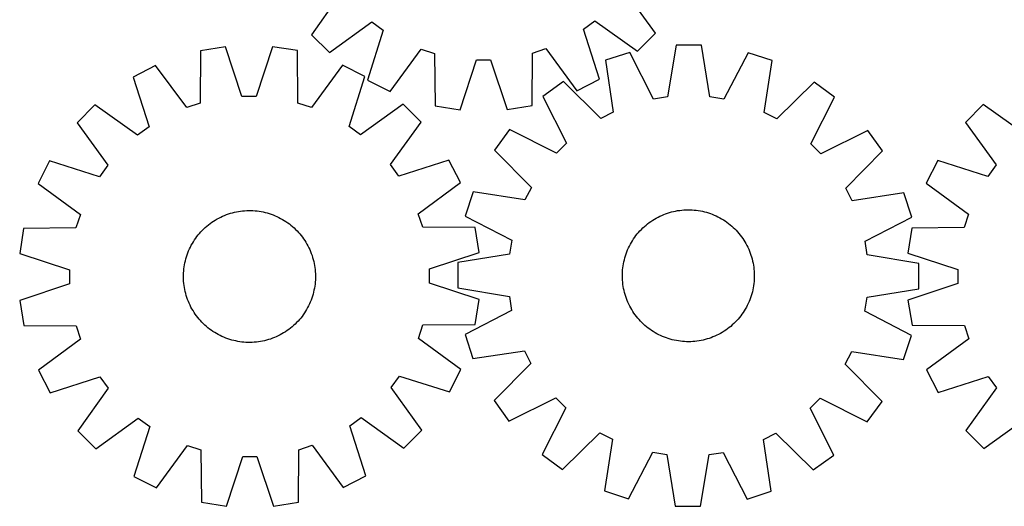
# Model space of a CAD drawing. Header units: millimetres. Extents: x 7 to 1493, y 7 to 2993.
# Tile 5 of 14: x 7 to 604, y 2116 to 2411. Entities that reach past the tile are written whole.
import ezdxf

# ---------------------------------------------------------------- set-up
doc = ezdxf.new("R2010")
doc.units = ezdxf.units.MM
doc.layers.add('CUT', color=7, linetype='CONTINUOUS', true_color=0x000000)

msp = doc.modelspace()

# ---------------------------------------------------------------- linework, layer by layer
at = {"layer": 'CUT'}
for p, q in [((202.349987, 2427.511465), (183.933933, 2401.630513)), ((392.502292, 2402.53858), (373.861579, 2428.258195)), ((194.860778, 2390.798402), (220.580392, 2409.439116)), ((220.580392, 2409.439116), (227.539059, 2404.429492)), ((348.874448, 2404.957763), (355.789229, 2410.027789)), ((355.789229, 2410.027789), (381.670182, 2391.611736)), ((183.933933, 2401.630513), (194.860778, 2390.798402)), ((227.539059, 2404.429492), (218.022005, 2374.124369)), ((358.655021, 2374.736659), (348.874448, 2404.957763)), ((381.670182, 2391.611736), (392.502292, 2402.53858)), ((131.80735, 2394.27171), (116.616393, 2391.8293)), ((141.860035, 2364.140027), (131.80735, 2394.27171)), ((160.34612, 2394.338393), (150.434355, 2364.160062)), ((175.548325, 2391.966999), (160.34612, 2394.338393)), ((405.107935, 2395.281027), (399.894397, 2363.947438)), ((420.493945, 2395.245935), (405.107935, 2395.281027)), ((425.564498, 2363.88889), (420.493945, 2395.245935)), ((116.616393, 2391.8293), (116.515362, 2360.065097)), ((175.797794, 2360.203616), (175.548325, 2391.966999)), ((231.761358, 2367.199001), (250.461868, 2392.875171)), ((250.461868, 2392.875171), (258.628012, 2390.261081)), ((258.628012, 2390.261081), (258.941554, 2358.498266)), ((317.873088, 2358.754843), (317.910044, 2390.519184)), ((317.910044, 2390.519184), (326.053117, 2393.204281)), ((326.053117, 2393.204281), (344.976492, 2367.691919)), ((376.910339, 2390.880869), (362.266529, 2386.159706)), ((391.42258, 2362.625435), (376.910339, 2390.880869)), ((448.671176, 2390.717197), (434.030196, 2362.528255)), ((463.293298, 2385.929283), (448.671176, 2390.717197)), ((89.495016, 2382.946915), (75.802304, 2375.929781)), ((108.366889, 2357.396432), (89.495016, 2382.946915)), ((202.710914, 2383.211454), (183.958648, 2357.57306)), ((216.436269, 2376.258385), (202.710914, 2383.211454)), ((274.148511, 2356.157543), (283.99938, 2386.355807)), ((283.99938, 2386.355807), (292.573643, 2386.393137)), ((292.573643, 2386.393137), (302.687088, 2356.281795)), ((362.266529, 2386.159706), (366.990771, 2354.74862)), ((458.42582, 2354.540075), (463.293298, 2385.929283)), ((75.802304, 2375.929781), (85.521896, 2345.689009)), ((206.858103, 2345.972522), (216.436269, 2376.258385)), ((218.022005, 2374.124369), (231.761358, 2367.199001)), ((336.808745, 2373.261371), (324.340574, 2364.246091)), ((359.342116, 2350.873385), (336.808745, 2373.261371)), ((344.976492, 2367.691919), (358.655021, 2374.736659)), ((488.69198, 2372.914954), (466.056718, 2350.629989)), ((501.118897, 2363.842894), (488.69198, 2372.914954)), ((150.434355, 2364.160062), (141.860035, 2364.140027)), ((324.340574, 2364.246091), (338.540155, 2335.832245)), ((399.894397, 2363.947438), (391.42258, 2362.625435)), ((52.75315, 2359.101165), (41.89902, 2348.196193)), ((78.596901, 2340.632942), (52.75315, 2359.101165)), ((116.515362, 2360.065097), (108.366889, 2357.396432)), ((183.958648, 2357.57306), (175.797794, 2360.203616)), ((239.563814, 2359.537665), (213.80665, 2340.948872)), ((250.468786, 2348.683535), (239.563814, 2359.537665)), ((258.941554, 2358.498266), (274.148511, 2356.157543)), ((302.687088, 2356.281795), (317.873088, 2358.754843)), ((434.030196, 2362.528255), (425.564498, 2363.88889)), ((486.789852, 2335.494116), (501.118897, 2363.842894)), ((591.300946, 2359.317103), (580.441143, 2348.417781)), ((617.135084, 2340.835433), (591.300946, 2359.317103)), ((366.990771, 2354.74862), (359.342116, 2350.873385)), ((466.056718, 2350.629989), (458.42582, 2354.540075)), ((41.89902, 2348.196193), (60.487813, 2322.439029)), ((232.000563, 2322.839784), (250.468786, 2348.683535)), ((580.441143, 2348.417781), (599.016531, 2322.650947)), ((85.521896, 2345.689009), (78.596901, 2340.632942)), ((213.80665, 2340.948872), (206.858103, 2345.972522)), ((304.114587, 2344.112157), (295.042527, 2331.68524)), ((332.463365, 2329.783112), (304.114587, 2344.112157)), ((521.252831, 2343.616907), (492.838984, 2329.417327)), ((530.26811, 2331.148736), (521.252831, 2343.616907)), ((338.540155, 2335.832245), (332.463365, 2329.783112)), ((492.838984, 2329.417327), (486.789852, 2335.494116)), ((295.042527, 2331.68524), (317.327492, 2309.049978)), ((507.880124, 2308.615365), (530.26811, 2331.148736)), ((25.1783, 2325.068648), (18.225231, 2311.343293)), ((55.464163, 2315.490482), (25.1783, 2325.068648)), ((60.487813, 2322.439029), (55.464163, 2315.490482)), ((237.05663, 2315.914789), (232.000563, 2322.839784)), ((267.297402, 2325.634381), (237.05663, 2315.914789)), ((274.314536, 2311.941669), (267.297402, 2325.634381)), ((563.70839, 2325.29894), (556.74818, 2311.577205)), ((593.989265, 2315.705015), (563.70839, 2325.29894)), ((599.016531, 2322.650947), (593.989265, 2315.705015)), ((18.225231, 2311.343293), (43.863625, 2292.591027)), ((248.764054, 2293.069796), (274.314536, 2311.941669)), ((556.74818, 2311.577205), (582.376813, 2292.8116)), ((282.028198, 2306.286558), (277.240284, 2291.664437)), ((313.417407, 2301.41908), (282.028198, 2306.286558)), ((317.327492, 2309.049978), (313.417407, 2301.41908)), ((511.75536, 2300.96671), (507.880124, 2308.615365)), ((543.166445, 2305.690952), (511.75536, 2300.96671)), ((547.887609, 2291.047143), (543.166445, 2305.690952)), ((43.863625, 2292.591027), (41.233069, 2284.430173)), ((131.298944, 2292.073607), (132.469822, 2292.529734)), ((132.469822, 2292.529734), (133.65445, 2292.948857)), ((133.65445, 2292.948857), (134.851658, 2293.330564)), ((134.851658, 2293.330564), (136.060265, 2293.674477)), ((136.060265, 2293.674477), (137.279078, 2293.980257)), ((137.279078, 2293.980257), (138.506894, 2294.247602)), ((138.506894, 2294.247602), (139.742502, 2294.476249)), ((139.742502, 2294.476249), (140.984683, 2294.665972)), ((140.984683, 2294.665972), (142.232209, 2294.816583)), ((142.232209, 2294.816583), (143.483851, 2294.927934)), ((143.483851, 2294.927934), (144.738373, 2294.999915)), ((144.738373, 2294.999915), (145.994537, 2295.032455)), ((145.994537, 2295.032455), (147.251104, 2295.025522)), ((147.251104, 2295.025522), (148.506832, 2294.979123)), ((148.506832, 2294.979123), (149.760484, 2294.893303)), ((149.760484, 2294.893303), (151.010821, 2294.768147)), ((151.010821, 2294.768147), (152.25661, 2294.603779)), ((152.25661, 2294.603779), (153.496621, 2294.400361)), ((153.496621, 2294.400361), (154.729631, 2294.158094)), ((154.729631, 2294.158094), (155.954422, 2293.877217)), ((155.954422, 2293.877217), (157.169787, 2293.558006)), ((157.169787, 2293.558006), (158.374526, 2293.200777)), ((158.374526, 2293.200777), (159.567449, 2292.805883)), ((159.567449, 2292.805883), (160.747379, 2292.373714)), ((160.747379, 2292.373714), (161.913153, 2291.904694)), ((251.432719, 2284.921323), (248.764054, 2293.069796)), ((396.39185, 2292.096451), (397.550086, 2292.583788)), ((397.550086, 2292.583788), (398.723057, 2293.034504)), ((398.723057, 2293.034504), (399.909607, 2293.448153)), ((399.909607, 2293.448153), (401.108565, 2293.824327)), ((401.108565, 2293.824327), (402.318747, 2294.162656)), ((402.318747, 2294.162656), (403.538959, 2294.462805)), ((403.538959, 2294.462805), (404.767997, 2294.724478)), ((404.767997, 2294.724478), (406.004648, 2294.947418)), ((406.004648, 2294.947418), (407.247691, 2295.131402)), ((407.247691, 2295.131402), (408.4959, 2295.276252)), ((408.4959, 2295.276252), (409.748043, 2295.381822)), ((409.748043, 2295.381822), (411.002884, 2295.44801)), ((411.002884, 2295.44801), (412.259184, 2295.47475)), ((412.259184, 2295.47475), (413.515705, 2295.462015)), ((413.515705, 2295.462015), (414.771206, 2295.409818)), ((414.771206, 2295.409818), (416.024448, 2295.31821)), ((416.024448, 2295.31821), (417.274194, 2295.187283)), ((417.274194, 2295.187283), (418.51921, 2295.017164)), ((418.51921, 2295.017164), (419.758269, 2294.808023)), ((419.758269, 2294.808023), (420.990147, 2294.560065)), ((420.990147, 2294.560065), (422.213629, 2294.273535)), ((422.213629, 2294.273535), (423.427507, 2293.948716)), ((423.427507, 2293.948716), (424.630583, 2293.585929)), ((424.630583, 2293.585929), (425.82167, 2293.185531)), ((425.82167, 2293.185531), (426.999593, 2292.747917)), ((426.999593, 2292.747917), (428.163188, 2292.27352)), ((428.163188, 2292.27352), (429.311308, 2291.762808)), ((582.376813, 2292.8116), (579.74201, 2284.652116)), ((120.592444, 2285.593637), (121.565064, 2286.389261)), ((121.565064, 2286.389261), (122.562196, 2287.153941)), ((122.562196, 2287.153941), (123.582854, 2287.886923)), ((123.582854, 2287.886923), (124.626033, 2288.587484)), ((124.626033, 2288.587484), (125.690702, 2289.254932)), ((125.690702, 2289.254932), (126.77581, 2289.888609)), ((126.77581, 2289.888609), (127.880288, 2290.487889)), ((127.880288, 2290.487889), (129.003044, 2291.05218)), ((129.003044, 2291.05218), (130.142971, 2291.580927)), ((130.142971, 2291.580927), (131.298944, 2292.073607)), ((161.913153, 2291.904694), (163.063619, 2291.399289)), ((163.063619, 2291.399289), (164.197642, 2290.857996)), ((164.197642, 2290.857996), (165.314103, 2290.281349)), ((165.314103, 2290.281349), (166.411901, 2289.669919)), ((166.411901, 2289.669919), (167.489951, 2289.024307)), ((167.489951, 2289.024307), (168.54719, 2288.345151)), ((168.54719, 2288.345151), (169.582574, 2287.633122)), ((169.582574, 2287.633122), (170.595083, 2286.888922)), ((170.595083, 2286.888922), (171.583716, 2286.113285)), ((277.240284, 2291.664437), (305.429226, 2277.023456)), ((386.813779, 2286.153323), (387.790063, 2286.944447)), ((387.790063, 2286.944447), (388.790715, 2287.704515)), ((388.790715, 2287.704515), (389.814747, 2288.432777)), ((389.814747, 2288.432777), (390.861149, 2289.128514)), ((390.861149, 2289.128514), (391.928888, 2289.791039)), ((391.928888, 2289.791039), (393.016911, 2290.419698)), ((393.016911, 2290.419698), (394.124144, 2291.013872)), ((394.124144, 2291.013872), (395.249494, 2291.572974)), ((395.249494, 2291.572974), (396.39185, 2292.096451)), ((429.311308, 2291.762808), (430.44282, 2291.216285)), ((430.44282, 2291.216285), (431.556607, 2290.634489)), ((431.556607, 2290.634489), (432.651569, 2290.017996)), ((432.651569, 2290.017996), (433.726627, 2289.367413)), ((433.726627, 2289.367413), (434.780719, 2288.683383)), ((434.780719, 2288.683383), (435.812804, 2287.966581)), ((435.812804, 2287.966581), (436.821866, 2287.217713)), ((436.821866, 2287.217713), (437.806907, 2286.43752)), ((437.806907, 2286.43752), (438.766955, 2285.626771)), ((519.632174, 2276.534901), (547.887609, 2291.047143)), ((9.469686, 2284.180703), (7.098292, 2268.978498)), ((41.233069, 2284.430173), (9.469686, 2284.180703)), ((115.3234, 2280.216094), (116.129707, 2281.179876)), ((116.129707, 2281.179876), (116.96589, 2282.117855)), ((116.96589, 2282.117855), (117.831123, 2283.029107)), ((117.831123, 2283.029107), (118.724552, 2283.912731)), ((118.724552, 2283.912731), (119.645295, 2284.767856)), ((119.645295, 2284.767856), (120.592444, 2285.593637)), ((171.583716, 2286.113285), (172.547497, 2285.306978)), ((172.547497, 2285.306978), (173.485477, 2284.470795)), ((173.485477, 2284.470795), (174.396728, 2283.605562)), ((174.396728, 2283.605562), (175.280352, 2282.712133)), ((175.280352, 2282.712133), (176.135477, 2281.79139)), ((176.135477, 2281.79139), (176.961259, 2280.844241)), ((176.961259, 2280.844241), (177.756882, 2279.871621)), ((283.196921, 2284.820292), (251.432719, 2284.921323)), ((285.639331, 2269.629335), (283.196921, 2284.820292)), ((380.739768, 2279.815126), (381.519961, 2280.800167)), ((381.519961, 2280.800167), (382.33071, 2281.760215)), ((382.33071, 2281.760215), (383.171215, 2282.694324)), ((383.171215, 2282.694324), (384.040646, 2283.60157)), ((384.040646, 2283.60157), (384.938145, 2284.48106)), ((384.938145, 2284.48106), (385.862827, 2285.331924)), ((385.862827, 2285.331924), (386.813779, 2286.153323)), ((438.766955, 2285.626771), (439.701063, 2284.786266)), ((439.701063, 2284.786266), (440.60831, 2283.916835)), ((440.60831, 2283.916835), (441.487799, 2283.019336)), ((441.487799, 2283.019336), (442.338664, 2282.094654)), ((442.338664, 2282.094654), (443.160063, 2281.143702)), ((443.160063, 2281.143702), (443.951187, 2280.167418)), ((547.978501, 2284.419175), (545.599196, 2269.218207)), ((579.74201, 2284.652116), (547.978501, 2284.419175)), ((111.155336, 2273.946482), (111.766767, 2275.044279)), ((111.766767, 2275.044279), (112.412378, 2276.122329)), ((112.412378, 2276.122329), (113.091534, 2277.179568)), ((113.091534, 2277.179568), (113.803563, 2278.214953)), ((113.803563, 2278.214953), (114.547763, 2279.227461)), ((114.547763, 2279.227461), (115.3234, 2280.216094)), ((177.756882, 2279.871621), (178.521562, 2278.874489)), ((178.521562, 2278.874489), (179.254544, 2277.853831)), ((179.254544, 2277.853831), (179.955105, 2276.810652)), ((179.955105, 2276.810652), (180.622553, 2275.745983)), ((180.622553, 2275.745983), (181.25623, 2274.660875)), ((181.25623, 2274.660875), (181.85551, 2273.556397)), ((305.429226, 2277.023456), (304.068591, 2268.557758)), ((376.741197, 2273.43608), (377.322992, 2274.549867)), ((377.322992, 2274.549867), (377.939486, 2275.644829)), ((377.939486, 2275.644829), (378.590068, 2276.719887)), ((378.590068, 2276.719887), (379.274098, 2277.773979)), ((379.274098, 2277.773979), (379.990901, 2278.806065)), ((379.990901, 2278.806065), (380.739768, 2279.815126)), ((443.951187, 2280.167418), (444.711255, 2279.166767)), ((444.711255, 2279.166767), (445.439517, 2278.142734)), ((445.439517, 2278.142734), (446.135253, 2277.096332)), ((446.135253, 2277.096332), (446.797778, 2276.028593)), ((446.797778, 2276.028593), (447.426438, 2274.94057)), ((447.426438, 2274.94057), (448.020612, 2273.833337)), ((520.954178, 2268.063084), (519.632174, 2276.534901)), ((7.098292, 2268.978498), (37.276623, 2259.066734)), ((108.630802, 2268.199827), (109.062972, 2269.379758)), ((109.062972, 2269.379758), (109.531991, 2270.545531)), ((109.531991, 2270.545531), (110.037396, 2271.695997)), ((110.037396, 2271.695997), (110.578689, 2272.830021)), ((110.578689, 2272.830021), (111.155336, 2273.946482)), ((181.85551, 2273.556397), (182.419802, 2272.433641)), ((182.419802, 2272.433641), (182.948548, 2271.293714)), ((182.948548, 2271.293714), (183.441228, 2270.137741)), ((183.441228, 2270.137741), (183.897355, 2268.966863)), ((183.897355, 2268.966863), (184.316478, 2267.782235)), ((255.507649, 2259.57665), (285.639331, 2269.629335)), ((304.068591, 2268.557758), (272.711547, 2263.487206)), ((374.371553, 2267.623843), (374.771951, 2268.81493)), ((374.771951, 2268.81493), (375.209564, 2269.992853)), ((375.209564, 2269.992853), (375.683961, 2271.156448)), ((375.683961, 2271.156448), (376.194673, 2272.304568)), ((376.194673, 2272.304568), (376.741197, 2273.43608)), ((448.020612, 2273.833337), (448.579713, 2272.707987)), ((448.579713, 2272.707987), (449.103191, 2271.565631)), ((449.103191, 2271.565631), (449.590528, 2270.407396)), ((449.590528, 2270.407396), (450.041243, 2269.234424)), ((450.041243, 2269.234424), (450.454892, 2268.047874)), ((545.599196, 2269.218207), (575.772366, 2259.290739)), ((107.036324, 2262.129), (107.278591, 2263.362009)), ((107.278591, 2263.362009), (107.559469, 2264.586801)), ((107.559469, 2264.586801), (107.878679, 2265.802166)), ((107.878679, 2265.802166), (108.235908, 2267.006904)), ((108.235908, 2267.006904), (108.630802, 2268.199827)), ((184.316478, 2267.782235), (184.698185, 2266.585027)), ((184.698185, 2266.585027), (185.042098, 2265.376421)), ((185.042098, 2265.376421), (185.347878, 2264.157607)), ((185.347878, 2264.157607), (185.615224, 2262.929791)), ((185.615224, 2262.929791), (185.84387, 2261.694183)), ((272.711547, 2263.487206), (272.676454, 2248.101195)), ((372.940317, 2261.512471), (373.149458, 2262.75153)), ((373.149458, 2262.75153), (373.397416, 2263.983408)), ((373.397416, 2263.983408), (373.683946, 2265.206889)), ((373.683946, 2265.206889), (374.008765, 2266.420767)), ((374.008765, 2266.420767), (374.371553, 2267.623843)), ((450.454892, 2268.047874), (450.831067, 2266.848916)), ((450.831067, 2266.848916), (451.169396, 2265.638734)), ((451.169396, 2265.638734), (451.469545, 2264.418522)), ((451.469545, 2264.418522), (451.731218, 2263.189484)), ((451.731218, 2263.189484), (451.954157, 2261.952834)), ((552.287767, 2262.849546), (520.954178, 2268.063084)), ((552.252674, 2247.463536), (552.287767, 2262.849546)), ((37.276623, 2259.066734), (37.296658, 2250.492413)), ((106.411163, 2255.883482), (106.457563, 2257.139211)), ((106.457563, 2257.139211), (106.543382, 2258.392862)), ((106.543382, 2258.392862), (106.668538, 2259.643199)), ((106.668538, 2259.643199), (106.832906, 2260.888988)), ((106.832906, 2260.888988), (107.036324, 2262.129)), ((185.84387, 2261.694183), (186.033593, 2260.452002)), ((186.033593, 2260.452002), (186.184204, 2259.204476)), ((186.184204, 2259.204476), (186.295555, 2257.952834)), ((186.295555, 2257.952834), (186.367536, 2256.698312)), ((186.367536, 2256.698312), (186.400076, 2255.442148)), ((255.527683, 2251.00233), (255.507649, 2259.57665)), ((372.482732, 2255.252445), (372.495467, 2256.508966)), ((372.495467, 2256.508966), (372.547664, 2257.764466)), ((372.547664, 2257.764466), (372.639271, 2259.017708)), ((372.639271, 2259.017708), (372.770199, 2260.267454)), ((372.770199, 2260.267454), (372.940317, 2261.512471)), ((451.954157, 2261.952834), (452.138142, 2260.70979)), ((452.138142, 2260.70979), (452.282991, 2259.461582)), ((452.282991, 2259.461582), (452.388562, 2258.209439)), ((452.388562, 2258.209439), (452.45475, 2256.954598)), ((452.45475, 2256.954598), (452.481489, 2255.698297)), ((575.772366, 2259.290739), (575.787938, 2250.716409)), ((37.296658, 2250.492413), (7.164975, 2240.439729)), ((106.40423, 2254.626916), (106.411163, 2255.883482)), ((106.43677, 2253.370752), (106.40423, 2254.626916)), ((106.508751, 2252.11623), (106.43677, 2253.370752)), ((106.620102, 2250.864588), (106.508751, 2252.11623)), ((106.770714, 2249.617061), (106.620102, 2250.864588)), ((186.260924, 2251.676201), (186.135769, 2250.425864)), ((186.346744, 2252.929853), (186.260924, 2251.676201)), ((186.393143, 2254.185581), (186.346744, 2252.929853)), ((186.400076, 2255.442148), (186.393143, 2254.185581)), ((285.706015, 2241.090565), (255.527683, 2251.00233)), ((372.509471, 2253.996144), (372.482732, 2255.252445)), ((372.575659, 2252.741303), (372.509471, 2253.996144)), ((372.68123, 2251.48916), (372.575659, 2252.741303)), ((372.826079, 2250.240951), (372.68123, 2251.48916)), ((452.194022, 2250.683287), (452.023904, 2249.438271)), ((452.32495, 2251.933033), (452.194022, 2250.683287)), ((452.416557, 2253.186275), (452.32495, 2251.933033)), ((452.468754, 2254.441776), (452.416557, 2253.186275)), ((452.481489, 2255.698297), (452.468754, 2254.441776)), ((575.787938, 2250.716409), (545.651029, 2240.679406)), ((106.960436, 2248.374881), (106.770714, 2249.617061)), ((107.189083, 2247.139273), (106.960436, 2248.374881)), ((107.456428, 2245.911456), (107.189083, 2247.139273)), ((107.762208, 2244.692643), (107.456428, 2245.911456)), ((108.106121, 2243.484036), (107.762208, 2244.692643)), ((185.244838, 2245.482263), (184.925627, 2244.266898)), ((185.525715, 2246.707054), (185.244838, 2245.482263)), ((185.767983, 2247.940064), (185.525715, 2246.707054)), ((185.971401, 2249.180075), (185.767983, 2247.940064)), ((186.135769, 2250.425864), (185.971401, 2249.180075)), ((272.676454, 2248.101195), (304.010043, 2242.887657)), ((373.010064, 2248.997908), (372.826079, 2250.240951)), ((373.233003, 2247.761257), (373.010064, 2248.997908)), ((373.494676, 2246.532219), (373.233003, 2247.761257)), ((373.794825, 2245.312007), (373.494676, 2246.532219)), ((374.133154, 2244.101825), (373.794825, 2245.312007)), ((450.955456, 2244.529974), (450.592668, 2243.326898)), ((451.280275, 2245.743852), (450.955456, 2244.529974)), ((451.566804, 2246.967334), (451.280275, 2245.743852)), ((451.814762, 2248.199212), (451.566804, 2246.967334)), ((452.023904, 2249.438271), (451.814762, 2248.199212)), ((520.89563, 2242.392983), (552.252674, 2247.463536)), ((7.164975, 2240.439729), (9.607385, 2225.248771)), ((108.487828, 2242.286828), (108.106121, 2243.484036)), ((108.906952, 2241.102201), (108.487828, 2242.286828)), ((109.363078, 2239.931323), (108.906952, 2241.102201)), ((109.855758, 2238.77535), (109.363078, 2239.931323)), ((110.384505, 2237.635423), (109.855758, 2238.77535)), ((183.272316, 2239.523532), (182.76691, 2238.373066)), ((183.741335, 2240.689306), (183.272316, 2239.523532)), ((184.173505, 2241.869236), (183.741335, 2240.689306)), ((184.568399, 2243.062159), (184.173505, 2241.869236)), ((184.925627, 2244.266898), (184.568399, 2243.062159)), ((283.334621, 2225.88836), (285.706015, 2241.090565)), ((304.010043, 2242.887657), (305.332047, 2234.415841)), ((374.509329, 2242.902868), (374.133154, 2244.101825)), ((374.922978, 2241.716318), (374.509329, 2242.902868)), ((375.373693, 2240.543346), (374.922978, 2241.716318)), ((375.86103, 2239.38511), (375.373693, 2240.543346)), ((376.384508, 2238.242754), (375.86103, 2239.38511)), ((448.769548, 2238.646173), (448.223024, 2237.514661)), ((449.28026, 2239.794293), (448.769548, 2238.646173)), ((449.754657, 2240.957889), (449.28026, 2239.794293)), ((450.19227, 2242.135811), (449.754657, 2240.957889)), ((450.592668, 2243.326898), (450.19227, 2242.135811)), ((519.534995, 2233.927285), (520.89563, 2242.392983)), ((545.651029, 2240.679406), (548.085534, 2225.48718)), ((110.948796, 2236.512666), (110.384505, 2237.635423)), ((111.548076, 2235.408189), (110.948796, 2236.512666)), ((112.181753, 2234.32308), (111.548076, 2235.408189)), ((112.849201, 2233.258412), (112.181753, 2234.32308)), ((113.549762, 2232.215233), (112.849201, 2233.258412)), ((179.712772, 2232.889495), (179.000743, 2231.854111)), ((180.391928, 2233.946734), (179.712772, 2232.889495)), ((181.03754, 2235.024784), (180.391928, 2233.946734)), ((181.648971, 2236.122582), (181.03754, 2235.024784)), ((182.225617, 2237.239043), (181.648971, 2236.122582)), ((182.76691, 2238.373066), (182.225617, 2237.239043)), ((305.332047, 2234.415841), (277.076612, 2219.903599)), ((376.943609, 2237.117404), (376.384508, 2238.242754)), ((377.537783, 2236.010172), (376.943609, 2237.117404)), ((378.166443, 2234.922149), (377.537783, 2236.010172)), ((378.828968, 2233.854409), (378.166443, 2234.922149)), ((379.524704, 2232.808007), (378.828968, 2233.854409)), ((380.252966, 2231.783975), (379.524704, 2232.808007)), ((445.690123, 2233.176763), (444.97332, 2232.144677)), ((446.374153, 2234.230854), (445.690123, 2233.176763)), ((447.024735, 2235.305912), (446.374153, 2234.230854)), ((447.641229, 2236.400875), (447.024735, 2235.305912)), ((448.223024, 2237.514661), (447.641229, 2236.400875)), ((547.723936, 2219.286305), (519.534995, 2233.927285)), ((114.282744, 2231.194574), (113.549762, 2232.215233)), ((115.047424, 2230.197443), (114.282744, 2231.194574)), ((115.843048, 2229.224823), (115.047424, 2230.197443)), ((116.668829, 2228.277674), (115.843048, 2229.224823)), ((117.523954, 2227.35693), (116.668829, 2228.277674)), ((118.407578, 2226.463501), (117.523954, 2227.35693)), ((174.973184, 2227.039957), (174.079755, 2226.156333)), ((175.838416, 2227.951208), (174.973184, 2227.039957)), ((176.674599, 2228.889188), (175.838416, 2227.951208)), ((177.480907, 2229.852969), (176.674599, 2228.889188)), ((178.256543, 2230.841602), (177.480907, 2229.852969)), ((179.000743, 2231.854111), (178.256543, 2230.841602)), ((381.013034, 2230.783323), (380.252966, 2231.783975)), ((381.804158, 2229.80704), (381.013034, 2230.783323)), ((382.625557, 2228.856088), (381.804158, 2229.80704)), ((383.476422, 2227.931406), (382.625557, 2228.856088)), ((384.355911, 2227.033906), (383.476422, 2227.931406)), ((385.263158, 2226.164475), (384.355911, 2227.033906)), ((440.923575, 2227.349171), (440.026076, 2226.469682)), ((441.793006, 2228.256418), (440.923575, 2227.349171)), ((442.633511, 2229.190526), (441.793006, 2228.256418)), ((443.44426, 2230.150575), (442.633511, 2229.190526)), ((444.224453, 2231.135615), (443.44426, 2230.150575)), ((444.97332, 2232.144677), (444.224453, 2231.135615)), ((9.607385, 2225.248771), (41.371588, 2225.14774)), ((41.371588, 2225.14774), (44.040253, 2216.999268)), ((119.31883, 2225.598269), (118.407578, 2226.463501)), ((120.256809, 2224.762086), (119.31883, 2225.598269)), ((121.220591, 2223.955778), (120.256809, 2224.762086)), ((122.209224, 2223.180142), (121.220591, 2223.955778)), ((123.221732, 2222.435942), (122.209224, 2223.180142)), ((124.257117, 2221.723913), (123.221732, 2222.435942)), ((125.314356, 2221.044757), (124.257117, 2221.723913)), ((126.392406, 2220.399145), (125.314356, 2221.044757)), ((167.113605, 2220.814132), (166.028496, 2220.180455)), ((168.178273, 2221.48158), (167.113605, 2220.814132)), ((169.221452, 2222.182141), (168.178273, 2221.48158)), ((170.242111, 2222.915123), (169.221452, 2222.182141)), ((171.239242, 2223.679803), (170.242111, 2222.915123)), ((172.211862, 2224.475426), (171.239242, 2223.679803)), ((173.159011, 2225.301208), (172.211862, 2224.475426)), ((174.079755, 2226.156333), (173.159011, 2225.301208)), ((248.940681, 2217.478037), (251.571238, 2225.638891)), ((251.571238, 2225.638891), (283.334621, 2225.88836)), ((386.197266, 2225.32397), (385.263158, 2226.164475)), ((387.157314, 2224.513221), (386.197266, 2225.32397)), ((388.142355, 2223.733028), (387.157314, 2224.513221)), ((389.151416, 2222.984161), (388.142355, 2223.733028)), ((390.183502, 2222.267359), (389.151416, 2222.984161)), ((391.237594, 2221.583329), (390.183502, 2222.267359)), ((392.312652, 2220.932746), (391.237594, 2221.583329)), ((393.407614, 2220.316253), (392.312652, 2220.932746)), ((433.035333, 2221.159703), (431.94731, 2220.531043)), ((434.103072, 2221.822228), (433.035333, 2221.159703)), ((435.149474, 2222.517965), (434.103072, 2221.822228)), ((436.173506, 2223.246226), (435.149474, 2222.517965)), ((437.174158, 2224.006294), (436.173506, 2223.246226)), ((438.150442, 2224.797418), (437.174158, 2224.006294)), ((439.101394, 2225.618818), (438.150442, 2224.797418)), ((440.026076, 2226.469682), (439.101394, 2225.618818)), ((548.085534, 2225.48718), (579.849679, 2225.369619)), ((579.849679, 2225.369619), (582.514103, 2217.219759)), ((44.040253, 2216.999268), (18.48977, 2198.127395)), ((127.490203, 2219.787714), (126.392406, 2220.399145)), ((128.606664, 2219.211068), (127.490203, 2219.787714)), ((129.740688, 2218.669775), (128.606664, 2219.211068)), ((130.891154, 2218.164369), (129.740688, 2218.669775)), ((132.056927, 2217.69535), (130.891154, 2218.164369)), ((133.236858, 2217.26318), (132.056927, 2217.69535)), ((134.429781, 2216.868286), (133.236858, 2217.26318)), ((135.634519, 2216.511058), (134.429781, 2216.868286)), ((136.849884, 2216.191847), (135.634519, 2216.511058)), ((138.074676, 2215.91097), (136.849884, 2216.191847)), ((139.307686, 2215.668702), (138.074676, 2215.91097)), ((140.547697, 2215.465284), (139.307686, 2215.668702)), ((141.793486, 2215.300917), (140.547697, 2215.465284)), ((143.043823, 2215.175761), (141.793486, 2215.300917)), ((144.297474, 2215.089941), (143.043823, 2215.175761)), ((145.553203, 2215.043542), (144.297474, 2215.089941)), ((146.809769, 2215.036609), (145.553203, 2215.043542)), ((148.065933, 2215.069149), (146.809769, 2215.036609)), ((149.320455, 2215.14113), (148.065933, 2215.069149)), ((150.572097, 2215.252481), (149.320455, 2215.14113)), ((151.819624, 2215.403092), (150.572097, 2215.252481)), ((153.061804, 2215.592815), (151.819624, 2215.403092)), ((154.297412, 2215.821462), (153.061804, 2215.592815)), ((155.525229, 2216.088807), (154.297412, 2215.821462)), ((156.744042, 2216.394587), (155.525229, 2216.088807)), ((157.952649, 2216.7385), (156.744042, 2216.394587)), ((159.149857, 2217.120207), (157.952649, 2216.7385)), ((160.334484, 2217.53933), (159.149857, 2217.120207)), ((161.505362, 2217.995457), (160.334484, 2217.53933)), ((162.661335, 2218.488137), (161.505362, 2217.995457)), ((163.801262, 2219.016883), (162.661335, 2218.488137)), ((164.924019, 2219.581175), (163.801262, 2219.016883)), ((166.028496, 2220.180455), (164.924019, 2219.581175)), ((274.579076, 2198.725771), (248.940681, 2217.478037)), ((277.076612, 2219.903599), (281.797776, 2205.259789)), ((394.521401, 2219.734457), (393.407614, 2220.316253)), ((395.652913, 2219.187933), (394.521401, 2219.734457)), ((396.801033, 2218.677221), (395.652913, 2219.187933)), ((397.964628, 2218.202824), (396.801033, 2218.677221)), ((399.142551, 2217.765211), (397.964628, 2218.202824)), ((400.333638, 2217.364813), (399.142551, 2217.765211)), ((401.536714, 2217.002026), (400.333638, 2217.364813)), ((402.750592, 2216.677207), (401.536714, 2217.002026)), ((403.974074, 2216.390677), (402.750592, 2216.677207)), ((405.205952, 2216.142719), (403.974074, 2216.390677)), ((406.44501, 2215.933577), (405.205952, 2216.142719)), ((407.690027, 2215.763459), (406.44501, 2215.933577)), ((408.939773, 2215.632531), (407.690027, 2215.763459)), ((410.193015, 2215.540924), (408.939773, 2215.632531)), ((411.448516, 2215.488727), (410.193015, 2215.540924)), ((412.705036, 2215.475992), (411.448516, 2215.488727)), ((413.961337, 2215.502732), (412.705036, 2215.475992)), ((415.216178, 2215.568919), (413.961337, 2215.502732)), ((416.468321, 2215.67449), (415.216178, 2215.568919)), ((417.71653, 2215.819339), (416.468321, 2215.67449)), ((418.959573, 2216.003324), (417.71653, 2215.819339)), ((420.196224, 2216.226263), (418.959573, 2216.003324)), ((421.425262, 2216.487936), (420.196224, 2216.226263)), ((422.645474, 2216.788085), (421.425262, 2216.487936)), ((423.855656, 2217.126414), (422.645474, 2216.788085)), ((425.054614, 2217.502589), (423.855656, 2217.126414)), ((426.241164, 2217.916238), (425.054614, 2217.502589)), ((427.414135, 2218.366953), (426.241164, 2217.916238)), ((428.572371, 2218.85429), (427.414135, 2218.366953)), ((429.714727, 2219.377768), (428.572371, 2218.85429)), ((430.840077, 2219.93687), (429.714727, 2219.377768)), ((431.94731, 2220.531043), (430.840077, 2219.93687)), ((542.936023, 2204.664184), (547.723936, 2219.286305)), ((582.514103, 2217.219759), (556.953803, 2198.361185)), ((281.797776, 2205.259789), (313.208861, 2209.984032)), ((313.208861, 2209.984032), (317.084097, 2202.335377)), ((507.636729, 2201.900763), (511.546814, 2209.531661)), ((511.546814, 2209.531661), (542.936023, 2204.664184)), ((18.48977, 2198.127395), (25.506904, 2184.434682)), ((267.626007, 2185.000416), (274.579076, 2198.725771)), ((317.084097, 2202.335377), (294.696111, 2179.802005)), ((529.921694, 2179.265501), (507.636729, 2201.900763)), ((556.953803, 2198.361185), (563.963811, 2184.664823)), ((25.506904, 2184.434682), (55.747676, 2194.154274)), ((55.747676, 2194.154274), (60.803743, 2187.229279)), ((232.316493, 2187.630035), (237.340144, 2194.578582)), ((237.340144, 2194.578582), (267.626007, 2185.000416)), ((563.963811, 2184.664823), (594.209637, 2194.368676)), ((594.209637, 2194.368676), (599.2621, 2187.441051)), ((60.803743, 2187.229279), (42.33552, 2161.385528)), ((250.905287, 2161.872871), (232.316493, 2187.630035)), ((599.2621, 2187.441051), (580.78043, 2161.606914)), ((294.696111, 2179.802005), (303.71139, 2167.333834)), ((303.71139, 2167.333834), (332.125237, 2181.533415)), ((332.125237, 2181.533415), (338.174369, 2175.456626)), ((486.424066, 2175.118497), (492.500856, 2181.167629)), ((492.500856, 2181.167629), (520.849634, 2166.838584)), ((520.849634, 2166.838584), (529.921694, 2179.265501)), ((338.174369, 2175.456626), (323.845324, 2147.107848)), ((500.623647, 2146.704651), (486.424066, 2175.118497)), ((53.240492, 2150.531398), (78.997656, 2169.120192)), ((78.997656, 2169.120192), (85.946203, 2164.096541)), ((207.282411, 2164.380055), (214.207406, 2169.436122)), ((214.207406, 2169.436122), (240.051157, 2150.967899)), ((591.679753, 2150.747111), (617.446586, 2169.322499)), ((42.33552, 2161.385528), (53.240492, 2150.531398)), ((85.946203, 2164.096541), (76.368037, 2133.810679)), ((217.002003, 2134.139283), (207.282411, 2164.380055)), ((240.051157, 2150.967899), (250.905287, 2161.872871)), ((580.78043, 2161.606914), (591.679753, 2150.747111)), ((336.272241, 2138.035787), (358.907503, 2160.320752)), ((358.907503, 2160.320752), (366.538401, 2156.410667)), ((366.538401, 2156.410667), (361.670923, 2125.021458)), ((457.97345, 2156.202121), (465.622104, 2160.077357)), ((462.697692, 2124.791036), (457.97345, 2156.202121)), ((465.622104, 2160.077357), (488.155476, 2137.689371)), ((90.093393, 2126.857609), (108.845658, 2152.496004)), ((108.845658, 2152.496004), (117.006512, 2149.865447)), ((117.006512, 2149.865447), (117.255982, 2118.102064)), ((176.187914, 2118.239764), (176.288945, 2150.003966)), ((176.288945, 2150.003966), (184.437417, 2152.672631)), ((184.437417, 2152.672631), (203.30929, 2127.122149)), ((132.458187, 2115.73067), (142.369952, 2145.909002)), ((142.369952, 2145.909002), (150.944272, 2145.929036)), ((150.944272, 2145.929036), (160.996956, 2115.797354)), ((323.845324, 2147.107848), (336.272241, 2138.035787)), ((376.293045, 2120.233545), (390.934025, 2148.422487)), ((390.934025, 2148.422487), (399.399723, 2147.061852)), ((399.399723, 2147.061852), (404.470276, 2115.704807)), ((419.856286, 2115.669714), (425.069824, 2147.003303)), ((425.069824, 2147.003303), (433.541641, 2148.325307)), ((433.541641, 2148.325307), (448.053882, 2120.069872)), ((488.155476, 2137.689371), (500.623647, 2146.704651)), ((76.368037, 2133.810679), (90.093393, 2126.857609)), ((203.30929, 2127.122149), (217.002003, 2134.139283)), ((361.670923, 2125.021458), (376.293045, 2120.233545)), ((448.053882, 2120.069872), (462.697692, 2124.791036)), ((117.255982, 2118.102064), (132.458187, 2115.73067)), ((160.996956, 2115.797354), (176.187914, 2118.239764)), ((404.470276, 2115.704807), (419.856286, 2115.669714))]:
    msp.add_line(p, q, dxfattribs=at)

doc.saveas('drawing.dxf')
